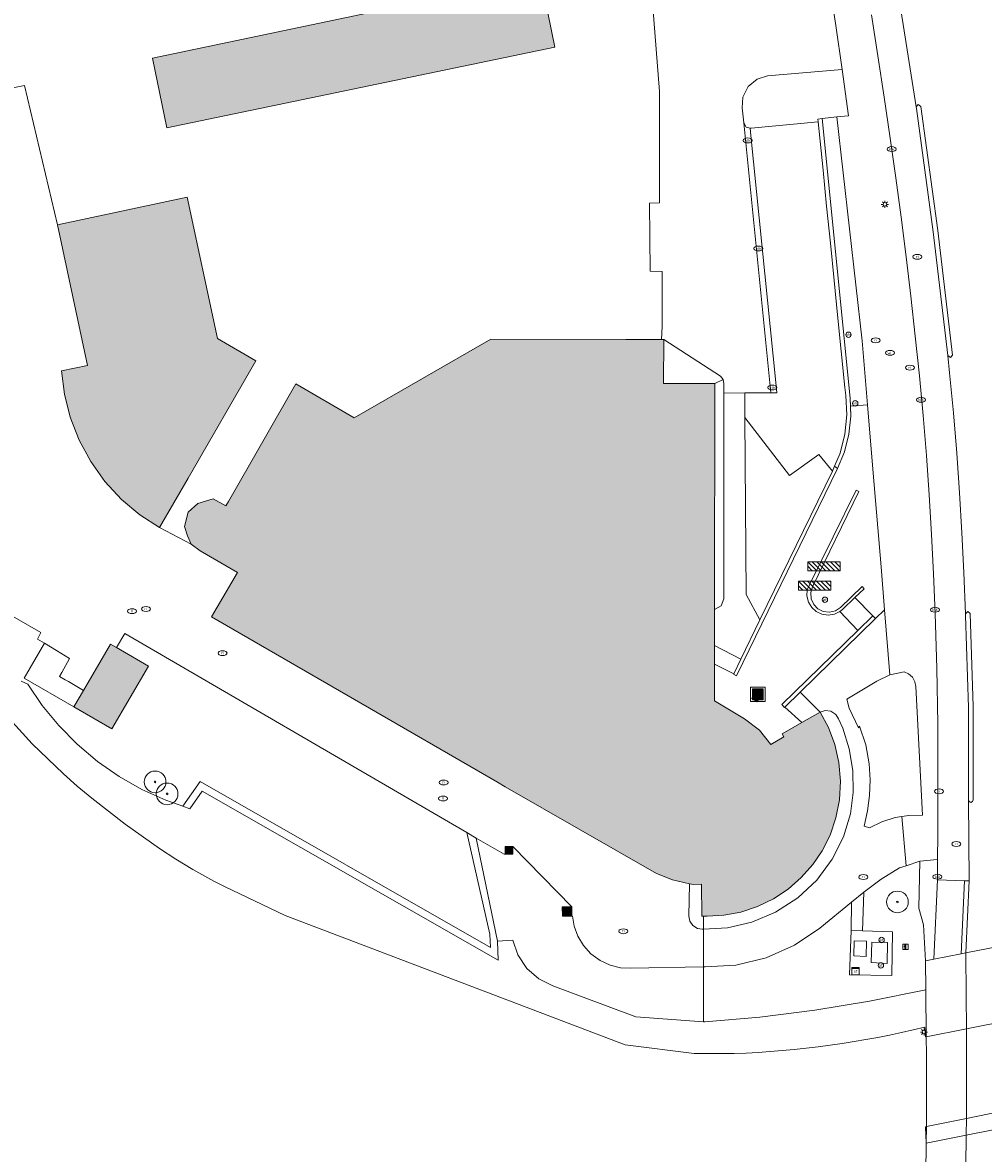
# Model space of a CAD drawing. Header units: metres. Extents: x 196496 to 197479, y 355139 to 356324.
# Tile 31 of 144: x 197029 to 197096, y 355285 to 355363. Entities that reach past the tile are written whole.
import ezdxf
from ezdxf.enums import TextEntityAlignment as Align

# ---------------------------------------------------------------- set-up
doc = ezdxf.new("R2010")
doc.units = ezdxf.units.M
doc.layers.get('0').update_dxf_attribs({"color": 252, "lineweight": 18})
for name, color, linetype, lineweight in [('B-WE-GR-BEPLANTING_CULTUUR_BODEMBEDEKKER-GV', 252, 'Continuous', 18), ('B-WE-GR-BEPLANTING_CULTUUR_HEESTERS-GV', 252, 'Continuous', 18), ('B-WE-GR-BOOM-S', 252, 'Continuous', 18), ('B-WE-GR-GROENVOORZIENING-GV', 252, 'Continuous', 18), ('B-WE-IE-MEUBILAIR-S', 252, 'Continuous', 18), ('B-WE-IE-MEUBILAIR_WEGMEUBILAIR-S', 252, 'Continuous', 18), ('B-WE-IE-MEUBILAIR_WEGMEUBILAIR_AFVALBAK-S', 252, 'Continuous', 18), ('B-WE-IE-TERREINAFSCHEIDING_KUNSTMATIG_MUUR-G', 252, 'IE-TERREINAFSCHEIDING-KUNSTMATIG-DICHT', 18), ('B-WE-IE-TERREINAFSCHEIDING_KUNSTMATIG_MUUR-GV', 252, 'Continuous', 18), ('B-WE-KW-KUNSTWERK_DEK-GV', 252, 'Continuous', 18), ('B-WE-KW-KUNSTWERK_PIJLER-GV', 252, 'Continuous', 18), ('B-WE-OG-BEBOUWING-GV', 252, 'Continuous', 18), ('B-WE-OG-BEBOUWING_LOODS-GV', 252, 'Continuous', 18), ('B-WE-OG-TERREIN_BEGROEID-GV', 252, 'Continuous', 18), ('B-WE-OG-TERREIN_ERF-GV', 252, 'Continuous', 18), ('B-WE-OG-TERREIN_OEVER-GV', 252, 'Continuous', 18), ('B-WE-OG-WATER_RIVIER-GV', 252, 'Continuous', 18), ('B-WE-VH-GESLOTENVERHARDING-GV', 252, 'Continuous', 18), ('B-WE-VH-GESLOTENVERHARDING_ASFALT-GV', 252, 'Continuous', 18), ('B-WE-VH-OPENVERHARDING-GV', 252, 'Continuous', 18), ('B-WE-VH-OPENVERHARDING_BETONELEMENT-GV', 252, 'Continuous', 18), ('B-WE-VH-OPENVERHARDING_BETONSTRAATSTEEN-GV', 252, 'Continuous', 18), ('B-WE-VH-OPENVERHARDING_TEGEL-GV', 252, 'Continuous', 18)]:
    doc.layers.add(name, color=color, linetype=linetype, lineweight=lineweight)
doc.layers.add('X-XX-AL-PRESENTATIE_GEBOUW3-V', color=7, linetype='Continuous', lineweight=18, true_color=0xf0f0f0)
doc.styles.add('NLCS-ISO', font='NLCS-ISO.ttf')
doc.linetypes.add('IE-TERREINAFSCHEIDING-KUNSTMATIG-DICHT', pattern='A,8,-1,[82,NLCS.SHX,S=0.75,R=90,X=0,Y=0],-1', length=10)

# ---------------------------------------------------------------- blocks, each defined once
blk = doc.blocks.new('SIE-WEG_AFVALBAK-SO')
at = {"linetype": 'ByBlock', "lineweight": 18}
h = blk.add_hatch(color=0, dxfattribs=at)
h.dxf.hatch_style = 1
h.paths.add_polyline_path([(-1.5, -1.5), (1.5, -1.5), (1.5, 1.5), (-1.5, 1.5)])
at = {"color": 0, "linetype": 'ByBlock', "lineweight": 18}
for points in [[(-2, -2), (2, -2), (2, 2), (-2, 2)], [(-1.5, -1.5), (1.5, -1.5), (1.5, 1.5), (-1.5, 1.5)]]:
    blk.add_lwpolyline(points, close=True, dxfattribs=at)
blk = doc.blocks.new('SIE-MEUBILAIR_BORD_INFORMATIE-SO')
h = blk.add_hatch(color=256)
h.dxf.hatch_style = 1
h.paths.add_polyline_path([(0.13, 0.2), (-0.33, 0.2), (-0.33, 0.08), (-0.13, 0.08), (-0.13, -0.65), (0.13, -0.65)])
h = blk.add_hatch(color=256)
h.dxf.hatch_style = 1
edge = h.paths.add_edge_path()
edge.add_arc((0, 0.5), 0.149, 0, 360)
for points in [[(-0.75, -0.75), (0.75, -0.75), (0.75, 0.75), (-0.75, 0.75)], [(0.13, 0.2), (-0.33, 0.2), (-0.33, 0.08), (-0.13, 0.08), (-0.13, -0.65), (0.13, -0.65)]]:
    blk.add_lwpolyline(points, close=True)
blk.add_circle((0, 0.5), 0.149)
blk = doc.blocks.new('SIE-MEUBILAIR_KAST_ELEKTRA-SO')
for points in [[(-1, 1), (1, 1), (1, 0.84), (-1, 0.84)], [(-1, 0.76), (1, 0.76), (1, -1), (-1, -1)]]:
    blk.add_lwpolyline(points, close=True)
at = {"style": 'NLCS-ISO'}
blk.add_text('et', height=0.75, dxfattribs=at).set_placement((0, 0), align=Align.MIDDLE_CENTER)
blk = doc.blocks.new('SIE-MEUBILAIR_PAAL_VERKEERSBORD-SO')
blk.add_circle((0, 0), 0.75)
at = {"style": 'NLCS-ISO'}
blk.add_text('vb', height=0.75, dxfattribs=at).set_placement((0, 0.07), align=Align.MIDDLE_CENTER)
blk = doc.blocks.new('SIE-MEUBILAIR_PAAL_LICHTMAST-SO')
for points in [[(-0.62, 0), (-1, 0)], [(-0.71, 0.71), (-0.44, 0.44)], [(0, 1), (0, 0.62)], [(0.44, 0.44), (0.71, 0.71)], [(1, 0), (0.62, 0)], [(-0.71, -0.71), (-0.44, -0.44)], [(0, -0.62), (0, -1)], [(0.44, -0.44), (0.71, -0.71)]]:
    blk.add_lwpolyline(points)
blk.add_circle((0, 0), 0.5)
blk = doc.blocks.new('SIE-MEUBILAIR_PAAL_AFSLUITPAAL-SO')
blk.add_circle((0, 0), 0.75)
at = {"style": 'NLCS-ISO'}
blk.add_text('af', height=0.75, dxfattribs=at).set_placement((0, 0.05), align=Align.MIDDLE_CENTER)
blk = doc.blocks.new('SIE-MEUBILAIR_PUT_RIOOLPUT-SO')
blk.add_ellipse((0, 0), major_axis=(1.25, 0), ratio=0.54)
at = {"style": 'NLCS-ISO'}
blk.add_text('ri', height=0.75, dxfattribs=at).set_placement((-0.04, 0.07), align=Align.MIDDLE_CENTER)
blk = doc.blocks.new('SIE-MEUBILAIR_PUT_KOLK-SO')
blk.add_ellipse((0, 0), major_axis=(1.25, 0), ratio=0.54)
at = {"style": 'NLCS-ISO'}
blk.add_text('klk', height=0.75, dxfattribs=at).set_placement((0.03, 0), align=Align.MIDDLE_CENTER)
blk = doc.blocks.new('SIE-MEUBILAIR_PUT_WATERLEIDINGPUT-SO')
blk.add_ellipse((0, 0), major_axis=(1.25, 0), ratio=0.54)
at = {"style": 'NLCS-ISO'}
blk.add_text('wl', height=0.75, dxfattribs=at).set_placement((-0.14, 0), align=Align.MIDDLE_CENTER)
blk = doc.blocks.new('SIE-WEG_FIETSREK-SO')
for p, q in [((-4.5, 1.25), (-2, -1.25)), ((-4.5, 0), (-3.25, -1.25)), ((-3.25, 1.25), (-0.75, -1.25)), ((-2, 1.25), (0.5, -1.25)), ((-0.75, 1.25), (1.75, -1.25)), ((0.5, 1.25), (3, -1.25)), ((1.76, 1.25), (4.26, -1.25)), ((3.01, 1.25), (4.5, -0.24)), ((4.26, 1.25), (4.5, 1.01))]:
    blk.add_line(p, q)
at = {"flags": 128}
blk.add_lwpolyline([(4.51, -1.25), (-4.51, -1.25), (-4.51, 1.25), (4.51, 1.25), (4.51, -1.25)], close=True, dxfattribs=at)
blk = doc.blocks.new('SGR-BOOM_GBKN-SO')
at = {"color": 0, "linetype": 'ByBlock', "lineweight": 18}
for radius in [3, 0.225]:
    blk.add_circle((0, 0), radius, dxfattribs=at)

msp = doc.modelspace()

# ---------------------------------------------------------------- hatches: boundary and pattern name
at = {"layer": 'X-XX-AL-PRESENTATIE_GEBOUW3-V'}
for points in [[(197064.933, 355366.261), (197038.01, 355360.599), (197039.009, 355355.752), (197065.925, 355361.36)], [(197031.432, 355349.04), (197033.516, 355339.275), (197031.714, 355338.91), (197031.912, 355337.298), (197032.314, 355335.686), (197032.923, 355334.112), (197033.73, 355332.614), (197034.72, 355331.23), (197035.866, 355329.991), (197037.137, 355328.921), (197038.497, 355328.034), (197040.483, 355331.467), (197045.19, 355339.607), (197042.525, 355341.157), (197040.428, 355350.945)], [(197061.945, 355310.379), (197062.488, 355310.065), (197072.973, 355304.055), (197074.085, 355303.612), (197075.251, 355303.338), (197075.393, 355303.317), (197075.535, 355303.299), (197076.085, 355303.319), (197076.113, 355301.085), (197076.228, 355301.085), (197076.49, 355301.085), (197077.652, 355301.156), (197078.824, 355301.38), (197079.978, 355301.761), (197081.08, 355302.296), (197082.102, 355302.973), (197083.017, 355303.771), (197083.807, 355304.667), (197084.459, 355305.631), (197085.007, 355306.723), (197085.416, 355307.911), (197085.663, 355309.167), (197085.734, 355310.458), (197085.624, 355311.746), (197085.34, 355312.995), (197084.896, 355314.17), (197084.316, 355315.245), (197083.047, 355314.518), (197082.448, 355314.175), (197081.692, 355313.743), (197081.808, 355313.529), (197080.901, 355312.999), (197080.116, 355313.988), (197079.085, 355314.788), (197076.984, 355316.022), (197076.985, 355318.176), (197076.987, 355318.56), (197076.992, 355319.868), (197077.003, 355322.366), (197077.017, 355338.027), (197073.455, 355338.021), (197073.471, 355341.079), (197073.327, 355341.079), (197073.053, 355341.079), (197070.852, 355341.082), (197061.49, 355341.095), (197052.01, 355335.645), (197047.953, 355337.999), (197043.28, 355329.849), (197043.106, 355329.545), (197042.216, 355330.043), (197041.167, 355329.706), (197040.5, 355329.11), (197040.237, 355328.111), (197040.438, 355327.466), (197040.691, 355326.882), (197041.314, 355326.419), (197043.917, 355324.918), (197042.109, 355321.852)], [(197035.524, 355319.721), (197035.109, 355319.965), (197033.231, 355316.744), (197032.568, 355315.606), (197035.193, 355314.076), (197037.742, 355318.419)], [(197079.963, 355315.959), (197080.118, 355316.23), (197079.743, 355316.423), (197079.577, 355316.18)], [(197062.477, 355305.386), (197063.017, 355305.385), (197063.018, 355305.929), (197062.478, 355305.93)], [(197067.108, 355301.098), (197067.1, 355301.741), (197066.44, 355301.733), (197066.448, 355301.099)]]:
    msp.add_hatch(color=256, dxfattribs=at).paths.add_polyline_path(points)

# ---------------------------------------------------------------- linework, layer by layer
at = {"layer": 'B-WE-GR-BEPLANTING_CULTUUR_BODEMBEDEKKER-GV', "flags": 128}
for points in [[(197079.022, 355356.116), (197079.188, 355355.802), (197079.462, 355355.742), (197079.534, 355355.726), (197084.184, 355356.171), (197084.165, 355356.364), (197084.456, 355356.397), (197085.476, 355356.511), (197086.292, 355356.602), (197085.853, 355359.796), (197080.679, 355359.375), (197079.962, 355359.141), (197079.34, 355358.618), (197078.969, 355357.893), (197078.903, 355357.142)], [(197077.017, 355338.027), (197077.588, 355338.298), (197077.409, 355338.535), (197073.471, 355341.079), (197073.455, 355338.021)], [(197079.104, 355335.677), (197079.181, 355323.39), (197080.15, 355321.638), (197085.175, 355331.96), (197084.227, 355333.118), (197082.205, 355331.651)]]:
    msp.add_lwpolyline(points, close=True, dxfattribs=at)
at = {"layer": 'B-WE-GR-BEPLANTING_CULTUUR_HEESTERS-GV', "flags": 128}
for points in [[(197087.735, 355307.224), (197088.596, 355307.637), (197089.516, 355307.928), (197089.988, 355308.006), (197090.468, 355308.086), (197091.423, 355308.108), (197090.958, 355317.022), (197090.89, 355317.35), (197090.718, 355317.656), (197090.459, 355317.893), (197090.155, 355318.033), (197089.157, 355317.838), (197088.245, 355317.388), (197086.177, 355316.148), (197086.328, 355315.524), (197086.971, 355314.144), (197087.061, 355314.269), (197087.483, 355312.975), (197087.725, 355311.651), (197087.787, 355310.556), (197087.737, 355309.461), (197087.603, 355308.389), (197087.376, 355307.332)], [(197059.812, 355306.897), (197061.42, 355299.841), (197061.451, 355298.922), (197041.313, 355310.425), (197040.127, 355308.714), (197040.617, 355308.543), (197041.463, 355309.764), (197061.98, 355298.044), (197061.936, 355299.372), (197060.475, 355306.511)]]:
    msp.add_lwpolyline(points, close=True, dxfattribs=at)
at = {"layer": 'B-WE-GR-GROENVOORZIENING-GV', "flags": 128}
msp.add_lwpolyline([(197076.229, 355300.187), (197077.889, 355300.284), (197079.584, 355300.671), (197081.237, 355301.366), (197082.765, 355302.356), (197084.093, 355303.602), (197085.164, 355305.04), (197085.947, 355306.593), (197086.439, 355308.181), (197086.621, 355309.674), (197086.59, 355311.194), (197086.345, 355312.693), (197085.896, 355314.129), (197085.599, 355314.772), (197085.405, 355315.084), (197085.067, 355315.305), (197084.666, 355315.356), (197084.316, 355315.245), (197084.896, 355314.17), (197085.34, 355312.995), (197085.624, 355311.746), (197085.734, 355310.458), (197085.663, 355309.167), (197085.416, 355307.911), (197085.007, 355306.723), (197084.459, 355305.631), (197083.807, 355304.667), (197083.017, 355303.771), (197082.102, 355302.973), (197081.08, 355302.296), (197079.978, 355301.761), (197078.824, 355301.38), (197077.652, 355301.156), (197076.49, 355301.085), (197076.228, 355301.085)], close=True, dxfattribs=at)
at = {"layer": 'B-WE-IE-TERREINAFSCHEIDING_KUNSTMATIG_MUUR-G', "flags": 128}
for points in [[(197084.456, 355356.397), (197084.165, 355356.364), (197084.184, 355356.171)], [(197084.184, 355356.171), (197084.521, 355352.83)], [(197086.414, 355337.021), (197084.456, 355356.397)], [(197084.521, 355352.83), (197084.772, 355350.337)], [(197084.772, 355350.337), (197085.032, 355347.755)], [(197085.032, 355347.755), (197085.291, 355345.179)], [(197085.291, 355345.179), (197085.532, 355342.789)], [(197085.532, 355342.789), (197085.786, 355340.268)], [(197085.786, 355340.268), (197086.038, 355337.764)], [(197086.038, 355337.764), (197086.095, 355337.199), (197086.176, 355335.859), (197086.046, 355334.507), (197085.707, 355333.192), (197085.316, 355332.288)], [(197085.537, 355332.128), (197086.008, 355333.288), (197086.318, 355334.513), (197086.453, 355335.77), (197086.414, 355337.021)], [(197085.537, 355332.128), (197085.316, 355332.288)]]:
    msp.add_lwpolyline(points, dxfattribs=at)
at = {"layer": 'B-WE-IE-TERREINAFSCHEIDING_KUNSTMATIG_MUUR-GV', "flags": 128}
for points in [[(197084.184, 355356.171), (197084.521, 355352.83), (197084.772, 355350.337), (197085.032, 355347.755), (197085.291, 355345.179), (197085.532, 355342.789), (197085.786, 355340.268), (197086.038, 355337.764), (197086.095, 355337.199), (197086.176, 355335.859), (197086.046, 355334.507), (197085.707, 355333.192), (197085.316, 355332.288), (197085.537, 355332.128), (197086.008, 355333.288), (197086.318, 355334.513), (197086.453, 355335.77), (197086.432, 355336.449), (197086.414, 355337.021), (197084.456, 355356.397), (197084.165, 355356.364)], [(197085.175, 355331.96), (197080.15, 355321.638), (197078.826, 355318.917), (197078.33, 355317.899), (197078.319, 355317.876), (197078.531, 355317.757), (197081.59, 355324.072), (197085.537, 355332.128), (197085.316, 355332.288)], [(197087.371, 355323.786), (197087.23, 355323.951), (197085.734, 355322.509), (197085.393, 355322.277), (197084.968, 355322.169), (197084.532, 355322.217), (197084.162, 355322.4), (197083.874, 355322.695), (197083.694, 355323.095), (197083.666, 355323.533), (197083.782, 355323.929), (197087.012, 355330.548), (197086.824, 355330.644), (197083.64, 355324.16), (197083.433, 355323.727), (197083.408, 355323.304), (197083.513, 355322.873), (197083.742, 355322.493), (197084.057, 355322.21), (197084.44, 355322.029), (197084.879, 355321.966), (197085.317, 355322.037), (197085.697, 355322.224), (197085.786, 355322.291), (197085.873, 355322.367), (197086.736, 355323.185)], [(197086.931, 355320.901), (197081.665, 355315.766), (197081.848, 355315.573), (197081.874, 355315.598), (197082.936, 355316.632), (197088.172, 355321.727), (197087.982, 355321.925)]]:
    msp.add_lwpolyline(points, close=True, dxfattribs=at)
at = {"layer": 'B-WE-KW-KUNSTWERK_DEK-GV', "flags": 128}
msp.add_lwpolyline([(197105.732, 355283.075), (197105.771, 355287.486), (197105.771, 355291.898), (197105.76, 355293.704), (197105.744, 355295.51), (197105.734, 355296.324), (197105.708, 355298.099), (197105.676, 355299.911), (197105.659, 355300.722), (197103.148, 355300.235), (197102.888, 355300.185), (197094.423, 355298.543), (197094.092, 355298.479), (197092.21, 355298.114), (197091.624, 355298), (197091.648, 355295.993), (197091.686, 355292.734), (197091.697, 355291.489), (197091.692, 355286.506), (197091.684, 355285.354), (197091.68, 355284.973), (197091.567, 355278.415)], dxfattribs=at)
at = {"layer": 'B-WE-KW-KUNSTWERK_PIJLER-GV', "flags": 128}
msp.add_lwpolyline([(197094.458, 355285.904), (197102.997, 355287.588), (197105.748, 355288.125), (197105.739, 355289.288), (197103.75, 355288.964), (197103.002, 355288.812), (197094.467, 355287.071), (197091.692, 355286.506), (197091.64, 355286.495), (197091.677, 355285.353), (197091.684, 355285.354)], close=True, dxfattribs=at)
at = {"layer": 'B-WE-OG-BEBOUWING-GV', "flags": 128}
for points in [[(197031.432, 355349.04), (197033.516, 355339.275), (197031.714, 355338.91), (197031.912, 355337.298), (197032.314, 355335.686), (197032.923, 355334.112), (197033.73, 355332.614), (197034.72, 355331.23), (197035.866, 355329.991), (197037.137, 355328.921), (197038.497, 355328.034), (197040.483, 355331.467), (197045.19, 355339.607), (197042.525, 355341.157), (197040.428, 355350.945)], [(197061.945, 355310.379), (197062.488, 355310.065), (197072.973, 355304.055), (197074.085, 355303.612), (197075.251, 355303.338), (197075.393, 355303.317), (197075.535, 355303.299), (197076.085, 355303.319), (197076.113, 355301.085), (197076.228, 355301.085), (197076.49, 355301.085), (197077.652, 355301.156), (197078.824, 355301.38), (197079.978, 355301.761), (197081.08, 355302.296), (197082.102, 355302.973), (197083.017, 355303.771), (197083.807, 355304.667), (197084.459, 355305.631), (197085.007, 355306.723), (197085.416, 355307.911), (197085.663, 355309.167), (197085.734, 355310.458), (197085.624, 355311.746), (197085.34, 355312.995), (197084.896, 355314.17), (197084.316, 355315.245), (197083.047, 355314.518), (197082.448, 355314.175), (197081.692, 355313.743), (197081.808, 355313.529), (197080.901, 355312.999), (197080.116, 355313.988), (197079.085, 355314.788), (197076.984, 355316.022), (197076.985, 355318.176), (197076.987, 355318.56), (197076.992, 355319.868), (197077.003, 355322.366), (197077.017, 355338.027), (197073.455, 355338.021), (197073.471, 355341.079), (197073.327, 355341.079), (197073.053, 355341.079), (197070.852, 355341.082), (197061.49, 355341.095), (197052.01, 355335.645), (197047.953, 355337.999), (197043.28, 355329.849), (197043.106, 355329.545), (197042.216, 355330.043), (197041.167, 355329.706), (197040.5, 355329.11), (197040.237, 355328.111), (197040.438, 355327.466), (197040.691, 355326.882), (197041.314, 355326.419), (197043.917, 355324.918), (197042.109, 355321.852)], [(197035.524, 355319.721), (197035.109, 355319.965), (197033.231, 355316.744), (197032.568, 355315.606), (197035.193, 355314.076), (197037.742, 355318.419)], [(197079.963, 355315.959), (197080.118, 355316.23), (197079.743, 355316.423), (197079.577, 355316.18)], [(197062.477, 355305.386), (197063.017, 355305.385), (197063.018, 355305.929), (197062.478, 355305.93)], [(197067.108, 355301.098), (197067.1, 355301.741), (197066.44, 355301.733), (197066.448, 355301.099)]]:
    msp.add_lwpolyline(points, close=True, dxfattribs=at)
at = {"layer": 'B-WE-OG-BEBOUWING_LOODS-GV', "flags": 128}
msp.add_lwpolyline([(197064.933, 355366.261), (197038.01, 355360.599), (197039.009, 355355.752), (197065.925, 355361.36)], close=True, dxfattribs=at)
at = {"layer": 'B-WE-OG-TERREIN_BEGROEID-GV', "flags": 128}
for points in [[(197063.02, 355299.439), (197063.355, 355298.411), (197063.971, 355297.475), (197064.815, 355296.738), (197065.787, 355296.266), (197071.539, 355294.104), (197076.237, 355293.766), (197076.233, 355297.584), (197071.173, 355297.48), (197070.476, 355297.517), (197069.758, 355297.691), (197069.061, 355298.012), (197068.429, 355298.474), (197067.902, 355299.054), (197067.509, 355299.713), (197067.26, 355300.409), (197067.15, 355301.098), (197067.108, 355301.098), (197066.448, 355301.099), (197066.44, 355301.733), (197067.1, 355301.741), (197063.018, 355305.929), (197063.017, 355305.385), (197062.477, 355305.386), (197062.407, 355305.386), (197060.475, 355306.511), (197061.936, 355299.372)], [(197091.648, 355295.993), (197091.624, 355298), (197091.499, 355300.491), (197091.161, 355301.647), (197091.232, 355304.898), (197090.281, 355304.59), (197089.82, 355304.44), (197088.553, 355303.667), (197087.345, 355302.759), (197087.253, 355300.083), (197089.35, 355300.01), (197089.29, 355296.97), (197086.369, 355297.022), (197086.47, 355300.11), (197086.479, 355300.11), (197086.488, 355302.06), (197084.295, 355300.272), (197082.54, 355299.083), (197080.57, 355298.212), (197078.475, 355297.708), (197076.359, 355297.587), (197076.233, 355297.584), (197076.237, 355293.766), (197076.328, 355293.759), (197080.149, 355294.099), (197083.957, 355294.58), (197087.745, 355295.202)]]:
    msp.add_lwpolyline(points, close=True, dxfattribs=at)
at = {"layer": 'B-WE-OG-TERREIN_ERF-GV', "flags": 128}
for points in [[(197064.933, 355366.261), (197065.925, 355361.36), (197039.009, 355355.752), (197038.01, 355360.599)], [(197075.251, 355303.338), (197075.22, 355301.086), (197075.29, 355300.753), (197075.497, 355300.449), (197075.806, 355300.251), (197076.141, 355300.189), (197076.229, 355300.187), (197076.228, 355301.085), (197076.113, 355301.085), (197076.085, 355303.319), (197075.535, 355303.299), (197075.393, 355303.317)]]:
    msp.add_lwpolyline(points, close=True, dxfattribs=at)
for points in [[(197040.483, 355331.467), (197038.497, 355328.034), (197040.691, 355326.882), (197040.438, 355327.466), (197040.237, 355328.111), (197040.5, 355329.11), (197041.167, 355329.706), (197042.216, 355330.043), (197043.106, 355329.545), (197043.28, 355329.849), (197047.953, 355337.999), (197052.01, 355335.645), (197061.49, 355341.095), (197070.852, 355341.082), (197073.053, 355341.079), (197073.327, 355341.079), (197073.365, 355341.99), (197073.364, 355345.797), (197072.525, 355345.827), (197072.496, 355350.536), (197073.181, 355350.549), (197073.18, 355358.289), (197072.72, 355364.151)], [(197027.99, 355322.089), (197030.262, 355320.757), (197030.049, 355320.3), (197030.516, 355320.016), (197031.351, 355319.509), (197032.259, 355318.957), (197031.719, 355317.997), (197031.565, 355317.724), (197031.956, 355317.494), (197032.19, 355317.356), (197033.231, 355316.744), (197035.109, 355319.965), (197035.524, 355319.721), (197036.095, 355320.7), (197059.812, 355306.897), (197060.475, 355306.511), (197062.407, 355305.386), (197062.477, 355305.386), (197062.478, 355305.93), (197063.018, 355305.929), (197067.1, 355301.741), (197067.108, 355301.098), (197067.15, 355301.098), (197067.26, 355300.409), (197067.509, 355299.713), (197067.902, 355299.054), (197068.429, 355298.474), (197069.061, 355298.012), (197069.758, 355297.691), (197070.476, 355297.517), (197071.173, 355297.48), (197076.233, 355297.584), (197076.229, 355300.187), (197076.141, 355300.189), (197075.806, 355300.251), (197075.497, 355300.449), (197075.29, 355300.753), (197075.22, 355301.086), (197075.251, 355303.338), (197074.085, 355303.612), (197072.973, 355304.055), (197062.488, 355310.065), (197061.945, 355310.379), (197042.109, 355321.852), (197043.917, 355324.918), (197041.314, 355326.419), (197040.691, 355326.882), (197038.497, 355328.034), (197037.137, 355328.921), (197035.866, 355329.991), (197034.72, 355331.23), (197033.73, 355332.614), (197032.923, 355334.112), (197032.314, 355335.686), (197031.912, 355337.298), (197031.714, 355338.91), (197033.516, 355339.275), (197031.432, 355349.04), (197029.145, 355358.696), (197021.568, 355357.185)], [(197021.568, 355357.185), (197029.145, 355358.696), (197031.432, 355349.04), (197040.428, 355350.945), (197042.525, 355341.157), (197045.19, 355339.607), (197040.483, 355331.467)], [(197028.91, 355317.39), (197029.371, 355317.182), (197030.375, 355315.706), (197031.522, 355314.309), (197032.802, 355313.011), (197034.201, 355311.83), (197035.702, 355310.783), (197037.286, 355309.881), (197038.932, 355309.133), (197040.127, 355308.714), (197041.313, 355310.425), (197061.451, 355298.922), (197061.42, 355299.841), (197059.812, 355306.897), (197036.095, 355320.7), (197035.524, 355319.721), (197037.742, 355318.419), (197035.193, 355314.076), (197032.568, 355315.606), (197029.108, 355317.596), (197030.516, 355320.016), (197030.049, 355320.3), (197030.262, 355320.757), (197027.99, 355322.089)]]:
    msp.add_lwpolyline(points, dxfattribs=at)
at = {"layer": 'B-WE-OG-TERREIN_OEVER-GV', "flags": 128}
for points in [[(197102.888, 355300.185), (197094.423, 355298.543), (197094.092, 355298.479), (197092.21, 355298.114), (197091.624, 355298), (197091.648, 355295.993), (197087.745, 355295.202), (197083.957, 355294.58), (197080.149, 355294.099), (197076.328, 355293.759), (197076.237, 355293.766), (197071.539, 355294.104), (197065.787, 355296.266), (197064.815, 355296.738), (197063.971, 355297.475), (197063.355, 355298.411), (197063.02, 355299.439), (197061.936, 355299.372), (197061.98, 355298.044), (197041.463, 355309.764), (197040.617, 355308.543), (197040.127, 355308.714), (197038.932, 355309.133), (197037.286, 355309.881), (197035.702, 355310.783), (197034.201, 355311.83), (197032.802, 355313.011), (197031.522, 355314.309), (197030.375, 355315.706), (197029.371, 355317.182), (197028.91, 355317.39)], [(197027.648, 355315.285), (197029.663, 355313.053), (197031.834, 355310.972), (197032.802, 355310.099), (197033.804, 355309.266), (197036.113, 355307.474), (197038.5, 355305.788), (197039.635, 355305.039), (197040.808, 355304.328), (197042.266, 355303.528), (197043.01, 355303.156), (197047.221, 355301.149), (197070.801, 355292.183), (197075.578, 355291.579), (197078.36, 355291.563)], [(197091.589, 355293.394), (197091.618, 355292.721), (197091.686, 355292.734), (197094.472, 355293.284), (197102.985, 355294.965)]]:
    msp.add_lwpolyline(points, dxfattribs=at)
at = {"layer": 'B-WE-OG-TERREIN_OEVER-GV'}
msp.add_lwpolyline([(197078.36, 355291.563, 0.049685), (197091.589, 355293.394)], format="xyb", dxfattribs=at)
at = {"layer": 'B-WE-OG-WATER_RIVIER-GV', "flags": 128}
for points in [[(197078.36, 355291.563), (197075.578, 355291.579), (197070.801, 355292.183), (197047.221, 355301.149), (197043.01, 355303.156), (197042.266, 355303.528), (197040.808, 355304.328), (197039.635, 355305.039), (197038.5, 355305.788), (197036.113, 355307.474), (197033.804, 355309.266), (197032.802, 355310.099), (197031.834, 355310.972), (197029.663, 355313.053), (197027.648, 355315.285)], [(197160.868, 355312.167), (197160.29, 355312.185), (197159.045, 355312.198), (197157.801, 355312.16), (197155.014, 355311.894), (197152.252, 355311.374), (197149.548, 355310.606), (197146.935, 355309.6), (197130.125, 355302.24), (197116.69, 355296.686), (197112.346, 355295.832), (197105.744, 355295.51), (197102.989, 355294.966), (197102.985, 355294.965), (197094.472, 355293.284), (197091.686, 355292.734), (197091.618, 355292.721), (197091.589, 355293.394)]]:
    msp.add_lwpolyline(points, dxfattribs=at)
at = {"layer": 'B-WE-OG-WATER_RIVIER-GV'}
msp.add_lwpolyline([(197091.589, 355293.394, -0.049685), (197078.36, 355291.563)], format="xyb", dxfattribs=at)
at = {"layer": 'B-WE-OG-WATER_RIVIER-GV', "flags": 128}
msp.add_lwpolyline([(197091.684, 355285.354), (197091.677, 355285.353), (197091.64, 355286.495), (197091.692, 355286.506), (197094.467, 355287.071), (197103.002, 355288.812), (197103.75, 355288.964), (197105.739, 355289.288), (197105.748, 355288.125), (197102.997, 355287.588), (197094.458, 355285.904)], close=True, dxfattribs=at)
at = {"layer": 'B-WE-VH-GESLOTENVERHARDING-GV', "flags": 128}
for points in [[(197086.655, 355298.347), (197087.523, 355298.308), (197087.542, 355299.372), (197086.683, 355299.385)], [(197087.87, 355297.871), (197088.959, 355297.823), (197088.994, 355299.266), (197087.908, 355299.302)]]:
    msp.add_lwpolyline(points, close=True, dxfattribs=at)
at = {"layer": 'B-WE-VH-GESLOTENVERHARDING_ASFALT-GV', "flags": 128}
for points in [[(197087.877, 355363.593), (197088.328, 355360.745), (197088.764, 355357.894), (197089.181, 355355.04), (197089.565, 355352.303), (197089.936, 355349.564), (197090.288, 355346.823), (197090.615, 355344.078), (197090.921, 355341.322), (197091.208, 355338.564), (197091.469, 355335.803), (197091.697, 355333.039), (197091.891, 355330.305), (197092.055, 355327.569), (197092.19, 355324.832), (197092.297, 355322.093), (197092.408, 355318.26), (197092.481, 355314.427), (197092.49, 355306.759), (197092.469, 355305.022), (197092.452, 355303.605), (197094.327, 355303.548), (197094.655, 355303.538), (197094.614, 355309.166), (197094.605, 355315.555), (197094.403, 355321.94), (197094.407, 355322.064), (197094.292, 355324.925), (197094.156, 355327.684), (197093.991, 355330.442), (197093.795, 355333.2), (197093.565, 355335.989), (197093.302, 355338.772), (197093.178, 355339.965), (197092.16, 355348.541), (197090.996, 355357.098), (197090.986, 355357.213), (197089.086, 355369.232)], [(197089.086, 355369.232), (197090.986, 355357.213), (197091.131, 355357.372), (197091.297, 355357.234), (197092.478, 355348.629), (197093.499, 355340.004), (197093.358, 355339.826), (197093.178, 355339.965), (197093.302, 355338.772), (197093.565, 355335.989), (197093.795, 355333.2), (197093.991, 355330.442), (197094.156, 355327.684), (197094.292, 355324.925), (197094.407, 355322.064), (197094.554, 355322.225), (197094.718, 355322.081), (197094.93, 355315.623), (197094.942, 355309.161), (197094.897, 355309.037), (197094.775, 355308.986), (197094.655, 355309.041), (197094.614, 355309.166), (197094.655, 355303.538), (197094.423, 355298.543), (197102.888, 355300.185)], [(197102.952, 355283.122), (197102.997, 355287.588), (197103.002, 355288.812), (197103.001, 355291.916), (197102.989, 355294.966), (197102.986, 355296.028), (197102.888, 355300.185), (197094.423, 355298.543), (197094.457, 355295.597), (197094.472, 355293.284), (197094.467, 355287.071), (197094.458, 355285.904), (197094.404, 355281.63)]]:
    msp.add_lwpolyline(points, dxfattribs=at)
at = {"layer": 'B-WE-VH-OPENVERHARDING-GV', "flags": 128}
for points in [[(197031.956, 355317.494), (197031.565, 355317.724), (197031.719, 355317.997), (197032.259, 355318.957), (197031.351, 355319.509), (197030.516, 355320.016), (197029.108, 355317.596), (197032.568, 355315.606), (197033.231, 355316.744), (197032.19, 355317.356)], [(197091.624, 355298), (197092.21, 355298.114), (197092.452, 355303.605), (197092.469, 355305.022), (197091.232, 355304.898), (197091.161, 355301.647), (197091.499, 355300.491)], [(197092.452, 355303.605), (197092.21, 355298.114), (197094.092, 355298.479), (197094.327, 355303.548)], [(197086.479, 355300.11), (197086.47, 355300.11), (197086.369, 355297.022), (197089.29, 355296.97), (197089.35, 355300.01), (197087.253, 355300.083)], [(197086.655, 355298.347), (197086.683, 355299.385), (197087.542, 355299.372), (197087.523, 355298.308)], [(197087.87, 355297.871), (197087.908, 355299.302), (197088.994, 355299.266), (197088.959, 355297.823)]]:
    msp.add_lwpolyline(points, close=True, dxfattribs=at)
at = {"layer": 'B-WE-VH-OPENVERHARDING_BETONELEMENT-GV', "flags": 128}
for points in [[(197093.178, 355339.965), (197093.358, 355339.826), (197093.499, 355340.004), (197092.478, 355348.629), (197091.297, 355357.234), (197091.131, 355357.372), (197090.986, 355357.213), (197090.996, 355357.098), (197092.16, 355348.541)], [(197086.736, 355323.185), (197085.873, 355322.367), (197085.786, 355322.291), (197085.697, 355322.224), (197086.931, 355320.901), (197087.982, 355321.925)], [(197094.407, 355322.064), (197094.403, 355321.94), (197094.605, 355315.555), (197094.614, 355309.166), (197094.655, 355309.041), (197094.775, 355308.986), (197094.897, 355309.037), (197094.942, 355309.161), (197094.93, 355315.623), (197094.718, 355322.081), (197094.554, 355322.225)], [(197076.992, 355319.868), (197076.987, 355318.56), (197078.33, 355317.899), (197078.826, 355318.917)], [(197083.047, 355314.518), (197084.316, 355315.245), (197082.936, 355316.632), (197081.874, 355315.598)], [(197094.423, 355298.543), (197094.655, 355303.538), (197094.327, 355303.548), (197094.092, 355298.479)]]:
    msp.add_lwpolyline(points, close=True, dxfattribs=at)
at = {"layer": 'B-WE-VH-OPENVERHARDING_BETONSTRAATSTEEN-GV', "flags": 128}
for points in [[(197072.72, 355364.151), (197073.18, 355358.289), (197073.181, 355350.549), (197072.496, 355350.536), (197072.525, 355345.827), (197073.364, 355345.797), (197073.365, 355341.99), (197073.327, 355341.079), (197073.471, 355341.079), (197077.409, 355338.535), (197077.588, 355338.298), (197077.637, 355338.006), (197077.637, 355337.368), (197079.093, 355337.377), (197080.912, 355337.376), (197079.022, 355356.116), (197078.903, 355357.142), (197078.969, 355357.893), (197079.34, 355358.618), (197079.962, 355359.141), (197080.679, 355359.375), (197085.853, 355359.796), (197085.41, 355362.853), (197084.945, 355365.907)], [(197084.945, 355365.907), (197085.41, 355362.853), (197085.853, 355359.796), (197086.292, 355356.602), (197085.476, 355356.511), (197087.246, 355340.995), (197087.607, 355336.544), (197087.99, 355331.818), (197088.559, 355325.31), (197088.797, 355322.335), (197089.157, 355317.838), (197090.155, 355318.033), (197090.459, 355317.893), (197090.718, 355317.656), (197090.89, 355317.35), (197090.958, 355317.022), (197091.423, 355308.108), (197090.468, 355308.086), (197089.988, 355308.006), (197090.281, 355304.59), (197091.232, 355304.898), (197092.469, 355305.022), (197092.49, 355306.759), (197092.481, 355314.427), (197092.408, 355318.26), (197092.297, 355322.093), (197092.19, 355324.832), (197092.055, 355327.569), (197091.891, 355330.305), (197091.697, 355333.039), (197091.469, 355335.803), (197091.208, 355338.564), (197090.921, 355341.322), (197090.615, 355344.078), (197090.288, 355346.823), (197089.936, 355349.564), (197089.565, 355352.303), (197089.181, 355355.04), (197088.764, 355357.894), (197088.328, 355360.745), (197087.877, 355363.593)]]:
    msp.add_lwpolyline(points, dxfattribs=at)
for points in [[(197079.022, 355356.116), (197080.912, 355337.376), (197081.314, 355337.376), (197081.242, 355338.089), (197079.514, 355355.223), (197079.462, 355355.742), (197079.188, 355355.802)], [(197079.104, 355335.677), (197082.205, 355331.651), (197084.227, 355333.118), (197085.175, 355331.96), (197085.316, 355332.288), (197085.707, 355333.192), (197086.046, 355334.507), (197086.176, 355335.859), (197086.095, 355337.199), (197086.038, 355337.764), (197085.786, 355340.268), (197085.532, 355342.789), (197085.291, 355345.179), (197085.032, 355347.755), (197084.772, 355350.337), (197084.521, 355352.83), (197084.184, 355356.171), (197079.534, 355355.726), (197079.462, 355355.742), (197079.514, 355355.223), (197081.242, 355338.089), (197081.314, 355337.376), (197080.912, 355337.376), (197079.093, 355337.377)], [(197086.432, 355336.449), (197087.607, 355336.544), (197087.246, 355340.995), (197085.476, 355356.511), (197084.456, 355356.397), (197086.414, 355337.021)], [(197077.637, 355337.368), (197077.637, 355338.006), (197077.588, 355338.298), (197077.017, 355338.027), (197077.003, 355322.366), (197077.451, 355322.625), (197077.631, 355323.11)], [(197080.15, 355321.638), (197079.181, 355323.39), (197079.104, 355335.677), (197079.093, 355337.377), (197077.637, 355337.368), (197077.631, 355323.11), (197077.451, 355322.625), (197077.003, 355322.366), (197076.992, 355319.868), (197078.826, 355318.917)], [(197083.047, 355314.518), (197081.874, 355315.598), (197081.848, 355315.573), (197081.665, 355315.766), (197086.931, 355320.901), (197085.697, 355322.224), (197085.317, 355322.037), (197084.879, 355321.966), (197084.44, 355322.029), (197084.057, 355322.21), (197083.742, 355322.493), (197083.513, 355322.873), (197083.408, 355323.304), (197083.433, 355323.727), (197083.64, 355324.16), (197086.824, 355330.644), (197087.012, 355330.548), (197083.782, 355323.929), (197083.666, 355323.533), (197083.694, 355323.095), (197083.874, 355322.695), (197084.162, 355322.4), (197084.532, 355322.217), (197084.968, 355322.169), (197085.393, 355322.277), (197085.734, 355322.509), (197087.23, 355323.951), (197087.371, 355323.786), (197086.736, 355323.185), (197087.982, 355321.925), (197088.172, 355321.727), (197088.797, 355322.335), (197088.559, 355325.31), (197087.99, 355331.818), (197087.607, 355336.544), (197086.432, 355336.449), (197086.453, 355335.77), (197086.318, 355334.513), (197086.008, 355333.288), (197085.537, 355332.128), (197081.59, 355324.072), (197078.531, 355317.757), (197078.319, 355317.876), (197078.33, 355317.899), (197076.987, 355318.56), (197076.985, 355318.176), (197076.984, 355316.022), (197079.085, 355314.788), (197080.116, 355313.988), (197080.901, 355312.999), (197081.808, 355313.529), (197081.692, 355313.743), (197082.448, 355314.175)], [(197088.797, 355322.335), (197088.172, 355321.727), (197082.936, 355316.632), (197084.316, 355315.245), (197084.666, 355315.356), (197085.067, 355315.305), (197085.405, 355315.084), (197085.599, 355314.772), (197085.896, 355314.129), (197086.345, 355312.693), (197086.59, 355311.194), (197086.621, 355309.674), (197086.439, 355308.181), (197085.947, 355306.593), (197085.164, 355305.04), (197084.093, 355303.602), (197082.765, 355302.356), (197081.237, 355301.366), (197079.584, 355300.671), (197077.889, 355300.284), (197076.229, 355300.187), (197076.233, 355297.584), (197076.359, 355297.587), (197078.475, 355297.708), (197080.57, 355298.212), (197082.54, 355299.083), (197084.295, 355300.272), (197086.488, 355302.06), (197087.345, 355302.759), (197088.553, 355303.667), (197089.82, 355304.44), (197090.281, 355304.59), (197089.988, 355308.006), (197089.516, 355307.928), (197088.596, 355307.637), (197087.735, 355307.224), (197087.376, 355307.332), (197087.603, 355308.389), (197087.737, 355309.461), (197087.787, 355310.556), (197087.725, 355311.651), (197087.483, 355312.975), (197087.061, 355314.269), (197086.971, 355314.144), (197086.328, 355315.524), (197086.177, 355316.148), (197088.245, 355317.388), (197089.157, 355317.838)], [(197079.963, 355315.959), (197079.577, 355316.18), (197079.743, 355316.423), (197080.118, 355316.23)], [(197086.488, 355302.06), (197086.479, 355300.11), (197087.253, 355300.083), (197087.345, 355302.759)]]:
    msp.add_lwpolyline(points, close=True, dxfattribs=at)
at = {"layer": 'B-WE-VH-OPENVERHARDING_TEGEL-GV', "flags": 128}
msp.add_lwpolyline([(197094.404, 355281.63), (197094.458, 355285.904), (197094.467, 355287.071), (197094.472, 355293.284), (197094.457, 355295.597), (197094.423, 355298.543), (197094.092, 355298.479), (197092.21, 355298.114), (197091.624, 355298), (197091.648, 355295.993), (197091.686, 355292.734), (197091.697, 355291.489), (197091.692, 355286.506), (197091.684, 355285.354), (197091.68, 355284.973), (197091.567, 355278.415)], dxfattribs=at)

# ---------------------------------------------------------------- block references
at = {"layer": 'B-WE-GR-BOOM-S', "xscale": 0.25, "yscale": 0.25, "zscale": 0.25}
for p in [(197038.197, 355310.408), (197039.033, 355309.575), (197089.683, 355302.08)]:
    msp.add_blockref('SGR-BOOM_GBKN-SO', p, dxfattribs=at)
at = {"layer": 'B-WE-IE-MEUBILAIR-S', "xscale": 0.25, "yscale": 0.25, "zscale": 0.25}
for name, p in [('SIE-MEUBILAIR_PUT_KOLK-SO', (197079.29, 355354.885)), ('SIE-MEUBILAIR_PUT_KOLK-SO', (197089.287, 355354.287)), ('SIE-MEUBILAIR_PAAL_LICHTMAST-SO', (197088.815, 355350.45)), ('SIE-MEUBILAIR_PUT_KOLK-SO', (197080.045, 355347.39)), ('SIE-MEUBILAIR_PUT_RIOOLPUT-SO', (197091.06, 355346.815)), ('SIE-MEUBILAIR_PAAL_VERKEERSBORD-SO', (197086.289, 355341.411)), ('SIE-MEUBILAIR_PUT_RIOOLPUT-SO', (197088.169, 355341.026)), ('SIE-MEUBILAIR_PUT_WATERLEIDINGPUT-SO', (197089.161, 355340.153)), ('SIE-MEUBILAIR_PUT_RIOOLPUT-SO', (197090.544, 355339.125)), ('SIE-MEUBILAIR_PUT_KOLK-SO', (197080.997, 355337.749)), ('SIE-MEUBILAIR_PAAL_VERKEERSBORD-SO', (197086.756, 355336.653)), ('SIE-MEUBILAIR_PUT_KOLK-SO', (197091.316, 355336.903)), ('SIE-MEUBILAIR_PAAL_AFSLUITPAAL-SO', (197084.654, 355323.038)), ('SIE-MEUBILAIR_PUT_RIOOLPUT-SO', (197036.605, 355322.243)), ('SIE-MEUBILAIR_PUT_RIOOLPUT-SO', (197037.567, 355322.393)), ('SIE-MEUBILAIR_PUT_KOLK-SO', (197092.285, 355322.343)), ('SIE-MEUBILAIR_PUT_RIOOLPUT-SO', (197042.873, 355319.331)), ('SIE-MEUBILAIR_PUT_RIOOLPUT-SO', (197058.205, 355310.365)), ('SIE-MEUBILAIR_PUT_RIOOLPUT-SO', (197092.573, 355309.751)), ('SIE-MEUBILAIR_PUT_RIOOLPUT-SO', (197058.173, 355309.255)), ('SIE-MEUBILAIR_PUT_RIOOLPUT-SO', (197093.765, 355306.101)), ('SIE-MEUBILAIR_PUT_RIOOLPUT-SO', (197087.32, 355303.807)), ('SIE-MEUBILAIR_PUT_KOLK-SO', (197092.457, 355303.829)), ('SIE-MEUBILAIR_PUT_RIOOLPUT-SO', (197070.67, 355300.049)), ('SIE-MEUBILAIR_PAAL_AFSLUITPAAL-SO', (197088.583, 355299.44)), ('SIE-MEUBILAIR_BORD_INFORMATIE-SO', (197090.233, 355298.961)), ('SIE-MEUBILAIR_KAST_ELEKTRA-SO', (197086.781, 355297.276)), ('SIE-MEUBILAIR_PAAL_AFSLUITPAAL-SO', (197088.532, 355297.681)), ('SIE-MEUBILAIR_PAAL_LICHTMAST-SO', (197091.526, 355293.06))]:
    msp.add_blockref(name, p, dxfattribs=at)
at = {"layer": 'B-WE-IE-MEUBILAIR_WEGMEUBILAIR-S', "xscale": 0.25, "yscale": 0.25, "zscale": 0.25}
for p in [(197084.59, 355325.356), (197083.94, 355324.003)]:
    msp.add_blockref('SIE-WEG_FIETSREK-SO', p, dxfattribs=at)
at = {"layer": 'B-WE-IE-MEUBILAIR_WEGMEUBILAIR_AFVALBAK-S', "xscale": 0.25, "yscale": 0.25, "zscale": 0.25}
msp.add_blockref('SIE-WEG_AFVALBAK-SO', (197079.999, 355316.482), dxfattribs=at)

doc.saveas('drawing.dxf')
